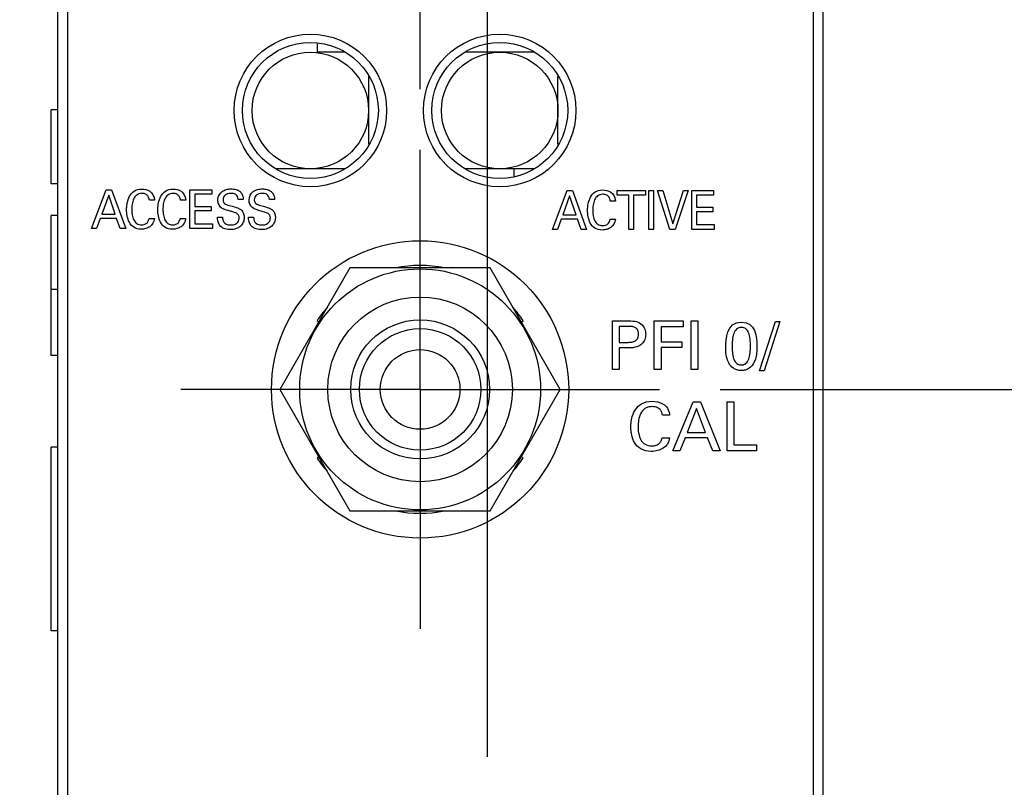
# Model space of a CAD drawing. Header units: inches. Extents: x 0 to 34, y 0 to 22.
# Tile 29 of 52: x 9.6 to 10.6, y 16.1 to 16.9. Entities that reach past the tile are written whole.
import ezdxf

# ---------------------------------------------------------------- set-up
doc = ezdxf.new("R2010")
doc.units = ezdxf.units.IN
doc.header["$LTSCALE"] = 1.87
doc.header["$MEASUREMENT"] = 0
doc.linetypes.add('CENTER', pattern=[0.6, 0.375, -0.075, 0.075, -0.075])
doc.layers.get('0').update_dxf_attribs({"linetype": 'CONTINUOUS'})
for name, color, linetype in [('DATUMCURVES', 7, 'CONTINUOUS'), ('DEFAULT_1', 7, 'CENTER'), ('DIMENSIONS', 7, 'CONTINUOUS')]:
    doc.layers.add(name, color=color, linetype=linetype)
doc.styles.get("Standard").update_dxf_attribs({"font": 'txt', "width": 0.8})
doc.dimstyles.new('DIMSTYLE_1', dxfattribs={"dimtxt": 0.125, "dimasz": 0.18, "dimexe": 0.18, "dimexo": 0.0625, "dimgap": 0.09, "dimtad": 0, "dimtih": 1, "dimtoh": 1, "dimdec": 3, "dimzin": 4, "dimdsep": 46, "dimtxsty": 'STANDARD', "dimblk": '_FILLED', "dimblk1": '_FILLED', "dimblk2": '_FILLED', "dimcen": 0.09, "dimadec": 0, "dimazin": 0, "dimtp": 0.001, "dimtm": 0.001, "dimtfac": 1, "dimtdec": 3, "dimtofl": 0, "dimtmove": 0, "dimatfit": 3, "dimldrblk": '_FILLED', "dimfxl": 1, "dimtolj": 1, "dimtzin": 4, "dimarcsym": 0})

# ---------------------------------------------------------------- blocks, each defined once
blk = doc.blocks.new('_FILLED')
at = {"color": 0, "linetype": 'BYBLOCK'}
blk.add_solid([(0, 0), (-1, 0.1736), (-1, -0.1736)], dxfattribs=at)
blk = doc.blocks.new('*D2')
at = {"layer": 'DIMENSIONS', "color": 2, "linetype": 'CONTINUOUS'}
for p, q in [((9.6023, 17.6042), (9.6023, 18.3417)), ((9.9753, 16.7992), (9.9753, 18.3417)), ((9.6023, 18.2167), (9.4575, 18.2167)), ((9.9753, 18.2167), (10.3353, 18.2167))]:
    blk.add_line(p, q, dxfattribs=at)
at = {"layer": 'DIMENSIONS', "color": 2, "linetype": 'CONTINUOUS', "xscale": 0.18, "yscale": 0.18, "zscale": 0.18}
blk.add_blockref('_FILLED', (9.6023, 18.2167), dxfattribs=at)
at = {"layer": 'DIMENSIONS', "color": 2, "linetype": 'CONTINUOUS', "xscale": 0.18, "yscale": 0.18, "zscale": 0.18, "rotation": 180}
blk.add_blockref('_FILLED', (9.9753, 18.2167), dxfattribs=at)
at = {"layer": 'DIMENSIONS', "color": 2, "linetype": 'CONTINUOUS', "width": 0.8}
for s, p in [('[', (8.795, 18.1542)), (']', (9.295, 18.1542)), ('.373', (8.27, 18.1542)), ('9.47', (8.895, 18.1542))]:
    blk.add_text(s, height=0.125, dxfattribs=at).set_placement(p)
blk = doc.blocks.new('*D3')
at = {"layer": 'DIMENSIONS', "color": 2, "linetype": 'CONTINUOUS'}
for p, q in [((10.0447, 16.112), (10.0447, 18.6092)), ((10.3903, 17.6042), (10.3903, 18.6092)), ((10.0447, 18.4842), (9.6847, 18.4842)), ((10.3903, 18.4842), (10.6937, 18.4842))]:
    blk.add_line(p, q, dxfattribs=at)
at = {"layer": 'DIMENSIONS', "color": 2, "linetype": 'CONTINUOUS', "xscale": 0.18, "yscale": 0.18, "zscale": 0.18}
blk.add_blockref('_FILLED', (10.0447, 18.4842), dxfattribs=at)
at = {"layer": 'DIMENSIONS', "color": 2, "linetype": 'CONTINUOUS', "xscale": 0.18, "yscale": 0.18, "zscale": 0.18, "rotation": 180}
blk.add_blockref('_FILLED', (10.3903, 18.4842), dxfattribs=at)
at = {"layer": 'DIMENSIONS', "color": 2, "linetype": 'CONTINUOUS', "width": 0.8}
for s, p in [('[', (11.2812, 18.4217)), (']', (11.7812, 18.4217)), ('.346', (10.7562, 18.4217)), ('8.78', (11.3812, 18.4217))]:
    blk.add_text(s, height=0.125, dxfattribs=at).set_placement(p)
blk = doc.blocks.new('*D4')
at = {"layer": 'DIMENSIONS', "color": 2, "linetype": 'CONTINUOUS'}
for p, q in [((10.4528, 17.5417), (11.4027, 17.5417)), ((11.2777, 17.5417), (11.2777, 17.17)), ((11.2777, 16.4902), (11.2777, 16.92)), ((10.2843, 16.4902), (11.4027, 16.4902))]:
    blk.add_line(p, q, dxfattribs=at)
at = {"layer": 'DIMENSIONS', "color": 2, "linetype": 'CONTINUOUS', "xscale": 0.18, "yscale": 0.18, "zscale": 0.18}
for p, rotation in [((11.2777, 17.5417), 90), ((11.2777, 16.4902), 270)]:
    blk.add_blockref('_FILLED', p, dxfattribs=dict(at, rotation=rotation))
at = {"layer": 'DIMENSIONS', "color": 2, "linetype": 'CONTINUOUS', "width": 0.8}
for s, p in [('[', (11.2402, 16.9825)), (']', (11.8402, 16.9825)), ('1.052', (10.6152, 16.9825)), ('26.71', (11.3402, 16.9825))]:
    blk.add_text(s, height=0.125, dxfattribs=at).set_placement(p)
blk = doc.blocks.new('*D5')
at = {"layer": 'DIMENSIONS', "color": 2, "linetype": 'CONTINUOUS'}
for p, q in [((11.5427, 16.4902), (11.5427, 16.8502)), ((10.2843, 16.4902), (11.6677, 16.4902)), ((10.2323, 15.9244), (11.6677, 15.9244)), ((11.5427, 15.9244), (11.5427, 15.5847)), ((11.5427, 15.5847), (11.6602, 15.5847))]:
    blk.add_line(p, q, dxfattribs=at)
at = {"layer": 'DIMENSIONS', "color": 2, "linetype": 'CONTINUOUS', "xscale": 0.18, "yscale": 0.18, "zscale": 0.18}
for p, rotation in [((11.5427, 16.4902), 270), ((11.5427, 15.9244), 90)]:
    blk.add_blockref('_FILLED', p, dxfattribs=dict(at, rotation=rotation))
at = {"layer": 'DIMENSIONS', "color": 2, "linetype": 'CONTINUOUS', "width": 0.8}
for s, p in [('[', (12.2477, 15.5222)), (']', (12.8477, 15.5222)), ('.566', (11.7227, 15.5222)), ('14.37', (12.3477, 15.5222))]:
    blk.add_text(s, height=0.125, dxfattribs=at).set_placement(p)

msp = doc.modelspace()

# ---------------------------------------------------------------- linework, layer by layer
at = {"color": 7, "linetype": 'CONTINUOUS'}
for p, q in [((9.6023, 12.4038), (9.6023, 17.5417)), ((10.3903, 12.4038), (10.3903, 17.5417)), ((9.6123, 17.5117), (9.6123, 13.4417)), ((10.3803, 13.4417), (10.3803, 17.5117)), ((9.8693, 16.8462), (9.8693, 16.8372)), ((9.8977, 16.8372), (9.8693, 16.8372)), ((10.0927, 16.8372), (10.0219, 16.8372)), ((9.9223, 16.812), (9.9223, 16.7424)), ((10.1173, 16.7424), (10.1173, 16.812)), ((9.5953, 16.7018), (9.5953, 16.7778)), ((9.6023, 16.7778), (9.5953, 16.7778)), ((9.8977, 16.7172), (9.8269, 16.7172)), ((10.0927, 16.7172), (10.0219, 16.7172)), ((10.0723, 16.7094), (10.0723, 16.7172)), ((9.6023, 16.7018), (9.5953, 16.7018)), ((9.5953, 16.5252), (9.5953, 16.669)), ((9.6023, 16.669), (9.5953, 16.669)), ((9.9031, 16.6152), (9.831, 16.4902)), ((10.0475, 16.6152), (9.9031, 16.6152)), ((10.1196, 16.4902), (10.0475, 16.6152)), ((9.6023, 16.593), (9.5953, 16.593)), ((9.8692, 16.5609), (9.8708, 16.5592)), ((10.0798, 16.5592), (10.0814, 16.5609)), ((9.6023, 16.5252), (9.5953, 16.5252)), ((9.831, 16.4902), (9.9031, 16.3652)), ((10.0475, 16.3652), (10.1196, 16.4902)), ((9.5953, 16.2419), (9.5953, 16.4309)), ((9.6023, 16.4309), (9.5953, 16.4309)), ((9.8708, 16.4211), (9.8692, 16.4195)), ((10.0814, 16.4195), (10.0798, 16.4211)), ((9.9031, 16.3652), (10.0475, 16.3652)), ((9.6023, 16.2419), (9.5953, 16.2419))]:
    msp.add_line(p, q, dxfattribs=at)
for centre, radius in [((9.8623, 16.7772), 0.0785), ((10.0573, 16.7772), 0.0785), ((9.8623, 16.7772), 0.07), ((10.0573, 16.7772), 0.07), ((9.8623, 16.7772), 0.06), ((10.0573, 16.7772), 0.06), ((9.9753, 16.4902), 0.153), ((9.9753, 16.4902), 0.124), ((9.9753, 16.4902), 0.095), ((9.9753, 16.4902), 0.0715), ((9.9753, 16.4902), 0.0625), ((9.9753, 16.4902), 0.041)]:
    msp.add_circle(centre, radius, dxfattribs=at)
for start, end in [(78.6764, 101.3236), (138.6692, 146.3236), (33.6764, 41.3308), (213.6764, 221.3308), (318.6692, 326.3236), (258.6764, 281.3236)]:
    msp.add_arc((9.9753, 16.4902), 0.1275, start, end, dxfattribs=at)
at = {"layer": 'DATUMCURVES', "color": 40, "linetype": 'CONTINUOUS'}
for points in [[(9.6369, 16.6556, 2.7536), (9.6369, 16.6556, 2.7536), (9.6521, 16.6957, 2.7536), (9.6521, 16.6957, 2.7536)], [(9.6546, 16.6902, 2.7536), (9.6546, 16.6902, 2.7536), (9.6476, 16.6706, 2.7536), (9.6476, 16.6706, 2.7536)], [(9.6521, 16.6957, 2.7536), (9.6521, 16.6957, 2.7536), (9.6575, 16.6957, 2.7536), (9.6575, 16.6957, 2.7536)], [(9.6612, 16.6706, 2.7536), (9.6612, 16.6706, 2.7536), (9.6546, 16.6902, 2.7536), (9.6546, 16.6902, 2.7536)], [(9.6575, 16.6957, 2.7536), (9.6575, 16.6957, 2.7536), (9.6721, 16.6556, 2.7536), (9.6721, 16.6556, 2.7536)], [(9.7383, 16.6957, 2.7536), (9.7383, 16.6957, 2.7536), (9.761, 16.6957, 2.7536), (9.761, 16.6957, 2.7536)], [(9.7383, 16.6556, 2.7536), (9.7383, 16.6556, 2.7536), (9.7383, 16.6957, 2.7536), (9.7383, 16.6957, 2.7536)], [(9.761, 16.691, 2.7536), (9.761, 16.691, 2.7536), (9.7433, 16.691, 2.7536), (9.7433, 16.691, 2.7536)], [(9.7433, 16.691, 2.7536), (9.7433, 16.691, 2.7536), (9.7433, 16.6785, 2.7536), (9.7433, 16.6785, 2.7536)], [(9.761, 16.6957, 2.7536), (9.761, 16.6957, 2.7536), (9.761, 16.691, 2.7536), (9.761, 16.691, 2.7536)], [(10.1116, 16.6548, 2.7536), (10.1116, 16.6548, 2.7536), (10.1268, 16.6949, 2.7536), (10.1268, 16.6949, 2.7536)], [(10.1268, 16.6949, 2.7536), (10.1268, 16.6949, 2.7536), (10.1322, 16.6949, 2.7536), (10.1322, 16.6949, 2.7536)], [(10.1322, 16.6949, 2.7536), (10.1322, 16.6949, 2.7536), (10.1468, 16.6548, 2.7536), (10.1468, 16.6548, 2.7536)], [(10.1782, 16.6902, 2.7536), (10.1782, 16.6902, 2.7536), (10.1782, 16.6949, 2.7536), (10.1782, 16.6949, 2.7536)], [(10.1782, 16.6949, 2.7536), (10.1782, 16.6949, 2.7536), (10.2073, 16.6949, 2.7536), (10.2073, 16.6949, 2.7536)], [(10.1903, 16.6902, 2.7536), (10.1903, 16.6902, 2.7536), (10.1782, 16.6902, 2.7536), (10.1782, 16.6902, 2.7536)], [(10.1903, 16.6548, 2.7536), (10.1903, 16.6548, 2.7536), (10.1903, 16.6902, 2.7536), (10.1903, 16.6902, 2.7536)], [(10.2073, 16.6902, 2.7536), (10.2073, 16.6902, 2.7536), (10.1952, 16.6902, 2.7536), (10.1952, 16.6902, 2.7536)], [(10.1952, 16.6902, 2.7536), (10.1952, 16.6902, 2.7536), (10.1952, 16.6548, 2.7536), (10.1952, 16.6548, 2.7536)], [(10.2073, 16.6949, 2.7536), (10.2073, 16.6949, 2.7536), (10.2073, 16.6902, 2.7536), (10.2073, 16.6902, 2.7536)], [(10.2108, 16.6949, 2.7536), (10.2108, 16.6949, 2.7536), (10.2158, 16.6949, 2.7536), (10.2158, 16.6949, 2.7536)], [(10.2108, 16.6548, 2.7536), (10.2108, 16.6548, 2.7536), (10.2108, 16.6949, 2.7536), (10.2108, 16.6949, 2.7536)], [(10.2158, 16.6949, 2.7536), (10.2158, 16.6949, 2.7536), (10.2158, 16.6548, 2.7536), (10.2158, 16.6548, 2.7536)], [(10.2326, 16.6548, 2.7536), (10.2326, 16.6548, 2.7536), (10.2198, 16.6949, 2.7536), (10.2198, 16.6949, 2.7536)], [(10.2198, 16.6949, 2.7536), (10.2198, 16.6949, 2.7536), (10.2253, 16.6949, 2.7536), (10.2253, 16.6949, 2.7536)], [(10.2253, 16.6949, 2.7536), (10.2253, 16.6949, 2.7536), (10.2356, 16.6606, 2.7536), (10.2356, 16.6606, 2.7536)], [(10.2356, 16.6606, 2.7536), (10.2356, 16.6606, 2.7536), (10.2464, 16.6949, 2.7536), (10.2464, 16.6949, 2.7536)], [(10.2514, 16.6949, 2.7536), (10.2514, 16.6949, 2.7536), (10.2381, 16.6548, 2.7536), (10.2381, 16.6548, 2.7536)], [(10.2464, 16.6949, 2.7536), (10.2464, 16.6949, 2.7536), (10.2514, 16.6949, 2.7536), (10.2514, 16.6949, 2.7536)], [(10.255, 16.6949, 2.7536), (10.255, 16.6949, 2.7536), (10.2776, 16.6949, 2.7536), (10.2776, 16.6949, 2.7536)], [(10.255, 16.6548, 2.7536), (10.255, 16.6548, 2.7536), (10.255, 16.6949, 2.7536), (10.255, 16.6949, 2.7536)], [(10.2776, 16.6902, 2.7536), (10.2776, 16.6902, 2.7536), (10.26, 16.6902, 2.7536), (10.26, 16.6902, 2.7536)], [(10.26, 16.6902, 2.7536), (10.26, 16.6902, 2.7536), (10.26, 16.6777, 2.7536), (10.26, 16.6777, 2.7536)], [(10.2776, 16.6949, 2.7536), (10.2776, 16.6949, 2.7536), (10.2776, 16.6902, 2.7536), (10.2776, 16.6902, 2.7536)], [(9.7018, 16.6849, 2.7536), (9.7018, 16.6849, 2.7536), (9.6965, 16.6849, 2.7536), (9.6965, 16.6849, 2.7536)], [(9.7339, 16.6849, 2.7536), (9.7339, 16.6849, 2.7536), (9.7286, 16.6849, 2.7536), (9.7286, 16.6849, 2.7536)], [(9.7932, 16.6857, 2.7536), (9.7932, 16.6857, 2.7536), (9.788, 16.6857, 2.7536), (9.788, 16.6857, 2.7536)], [(9.8253, 16.6857, 2.7536), (9.8253, 16.6857, 2.7536), (9.8201, 16.6857, 2.7536), (9.8201, 16.6857, 2.7536)], [(10.1293, 16.6894, 2.7536), (10.1293, 16.6894, 2.7536), (10.1223, 16.6697, 2.7536), (10.1223, 16.6697, 2.7536)], [(10.1359, 16.6697, 2.7536), (10.1359, 16.6697, 2.7536), (10.1293, 16.6894, 2.7536), (10.1293, 16.6894, 2.7536)], [(10.1765, 16.684, 2.7536), (10.1765, 16.684, 2.7536), (10.1712, 16.684, 2.7536), (10.1712, 16.684, 2.7536)], [(9.6476, 16.6706, 2.7536), (9.6476, 16.6706, 2.7536), (9.6612, 16.6706, 2.7536), (9.6612, 16.6706, 2.7536)], [(9.7433, 16.6785, 2.7536), (9.7433, 16.6785, 2.7536), (9.7601, 16.6785, 2.7536), (9.7601, 16.6785, 2.7536)], [(9.7601, 16.6738, 2.7536), (9.7601, 16.6738, 2.7536), (9.7433, 16.6738, 2.7536), (9.7433, 16.6738, 2.7536)], [(9.7433, 16.6738, 2.7536), (9.7433, 16.6738, 2.7536), (9.7433, 16.6605, 2.7536), (9.7433, 16.6605, 2.7536)], [(9.7601, 16.6785, 2.7536), (9.7601, 16.6785, 2.7536), (9.7601, 16.6738, 2.7536), (9.7601, 16.6738, 2.7536)], [(9.7789, 16.6794, 2.7536), (9.7875, 16.6769, 2.7536), (9.7885, 16.6767, 2.7536), (9.7906, 16.6752, 2.7536)], [(9.811, 16.6794, 2.7536), (9.8196, 16.6769, 2.7536), (9.8206, 16.6767, 2.7536), (9.8227, 16.6752, 2.7536)], [(9.8211, 16.6666, 2.7536), (9.8211, 16.6711, 2.7536), (9.8178, 16.6719, 2.7536), (9.8128, 16.6733, 2.7536)], [(10.1223, 16.6697, 2.7536), (10.1223, 16.6697, 2.7536), (10.1359, 16.6697, 2.7536), (10.1359, 16.6697, 2.7536)], [(10.26, 16.6777, 2.7536), (10.26, 16.6777, 2.7536), (10.2768, 16.6777, 2.7536), (10.2768, 16.6777, 2.7536)], [(10.2768, 16.673, 2.7536), (10.2768, 16.673, 2.7536), (10.26, 16.673, 2.7536), (10.26, 16.673, 2.7536)], [(10.26, 16.673, 2.7536), (10.26, 16.673, 2.7536), (10.26, 16.6597, 2.7536), (10.26, 16.6597, 2.7536)], [(10.2768, 16.6777, 2.7536), (10.2768, 16.6777, 2.7536), (10.2768, 16.673, 2.7536), (10.2768, 16.673, 2.7536)], [(9.646, 16.6661, 2.7536), (9.646, 16.6661, 2.7536), (9.6421, 16.6556, 2.7536), (9.6421, 16.6556, 2.7536)], [(9.6627, 16.6661, 2.7536), (9.6627, 16.6661, 2.7536), (9.646, 16.6661, 2.7536), (9.646, 16.6661, 2.7536)], [(9.6666, 16.6556, 2.7536), (9.6666, 16.6556, 2.7536), (9.6627, 16.6661, 2.7536), (9.6627, 16.6661, 2.7536)], [(9.6962, 16.6662, 2.7536), (9.6962, 16.6662, 2.7536), (9.7017, 16.6662, 2.7536), (9.7017, 16.6662, 2.7536)], [(9.7283, 16.6662, 2.7536), (9.7283, 16.6662, 2.7536), (9.7338, 16.6662, 2.7536), (9.7338, 16.6662, 2.7536)], [(9.7433, 16.6605, 2.7536), (9.7433, 16.6605, 2.7536), (9.7614, 16.6605, 2.7536), (9.7614, 16.6605, 2.7536)], [(9.7614, 16.6605, 2.7536), (9.7614, 16.6605, 2.7536), (9.7614, 16.6556, 2.7536), (9.7614, 16.6556, 2.7536)], [(9.7687, 16.6592, 2.7536), (9.7667, 16.6622, 2.7536), (9.7666, 16.6654, 2.7536), (9.7666, 16.6673, 2.7536)], [(9.7666, 16.6673, 2.7536), (9.7666, 16.6673, 2.7536), (9.7718, 16.6673, 2.7536), (9.7718, 16.6673, 2.7536)], [(9.7704, 16.6574, 2.7536), (9.7698, 16.6579, 2.7536), (9.7692, 16.6585, 2.7536), (9.7687, 16.6592, 2.7536)], [(9.7718, 16.6673, 2.7536), (9.7719, 16.6646, 2.7536), (9.7722, 16.6594, 2.7536), (9.7805, 16.6594, 2.7536)], [(9.7805, 16.6594, 2.7536), (9.788, 16.6594, 2.7536), (9.789, 16.6646, 2.7536), (9.789, 16.6666, 2.7536)], [(9.8008, 16.6592, 2.7536), (9.7988, 16.6622, 2.7536), (9.7987, 16.6654, 2.7536), (9.7987, 16.6673, 2.7536)], [(9.7987, 16.6673, 2.7536), (9.7987, 16.6673, 2.7536), (9.8039, 16.6673, 2.7536), (9.8039, 16.6673, 2.7536)], [(9.8025, 16.6574, 2.7536), (9.8019, 16.6579, 2.7536), (9.8013, 16.6585, 2.7536), (9.8008, 16.6592, 2.7536)], [(9.8039, 16.6673, 2.7536), (9.804, 16.6646, 2.7536), (9.8043, 16.6594, 2.7536), (9.8126, 16.6594, 2.7536)], [(9.8126, 16.6594, 2.7536), (9.8201, 16.6594, 2.7536), (9.8211, 16.6646, 2.7536), (9.8211, 16.6666, 2.7536)], [(10.1207, 16.6652, 2.7536), (10.1207, 16.6652, 2.7536), (10.1168, 16.6548, 2.7536), (10.1168, 16.6548, 2.7536)], [(10.1374, 16.6652, 2.7536), (10.1374, 16.6652, 2.7536), (10.1207, 16.6652, 2.7536), (10.1207, 16.6652, 2.7536)], [(10.1413, 16.6548, 2.7536), (10.1413, 16.6548, 2.7536), (10.1374, 16.6652, 2.7536), (10.1374, 16.6652, 2.7536)], [(10.1709, 16.6653, 2.7536), (10.1709, 16.6653, 2.7536), (10.1764, 16.6653, 2.7536), (10.1764, 16.6653, 2.7536)], [(10.26, 16.6597, 2.7536), (10.26, 16.6597, 2.7536), (10.278, 16.6597, 2.7536), (10.278, 16.6597, 2.7536)], [(10.278, 16.6597, 2.7536), (10.278, 16.6597, 2.7536), (10.278, 16.6548, 2.7536), (10.278, 16.6548, 2.7536)], [(9.6421, 16.6556, 2.7536), (9.6421, 16.6556, 2.7536), (9.6369, 16.6556, 2.7536), (9.6369, 16.6556, 2.7536)], [(9.6721, 16.6556, 2.7536), (9.6721, 16.6556, 2.7536), (9.6666, 16.6556, 2.7536), (9.6666, 16.6556, 2.7536)], [(9.7614, 16.6556, 2.7536), (9.7614, 16.6556, 2.7536), (9.7383, 16.6556, 2.7536), (9.7383, 16.6556, 2.7536)], [(10.1168, 16.6548, 2.7536), (10.1168, 16.6548, 2.7536), (10.1116, 16.6548, 2.7536), (10.1116, 16.6548, 2.7536)], [(10.1468, 16.6548, 2.7536), (10.1468, 16.6548, 2.7536), (10.1413, 16.6548, 2.7536), (10.1413, 16.6548, 2.7536)], [(10.1952, 16.6548, 2.7536), (10.1952, 16.6548, 2.7536), (10.1903, 16.6548, 2.7536), (10.1903, 16.6548, 2.7536)], [(10.2158, 16.6548, 2.7536), (10.2158, 16.6548, 2.7536), (10.2108, 16.6548, 2.7536), (10.2108, 16.6548, 2.7536)], [(10.2381, 16.6548, 2.7536), (10.2381, 16.6548, 2.7536), (10.2326, 16.6548, 2.7536), (10.2326, 16.6548, 2.7536)], [(10.278, 16.6548, 2.7536), (10.278, 16.6548, 2.7536), (10.255, 16.6548, 2.7536), (10.255, 16.6548, 2.7536)], [(10.1734, 16.5606, 2.7536), (10.1734, 16.5606, 2.7536), (10.1902, 16.5606, 2.7536), (10.1902, 16.5606, 2.7536)], [(10.1734, 16.5105, 2.7536), (10.1734, 16.5105, 2.7536), (10.1734, 16.5606, 2.7536), (10.1734, 16.5606, 2.7536)], [(10.2163, 16.5606, 2.7536), (10.2163, 16.5606, 2.7536), (10.2462, 16.5606, 2.7536), (10.2462, 16.5606, 2.7536)], [(10.2163, 16.5105, 2.7536), (10.2163, 16.5105, 2.7536), (10.2163, 16.5606, 2.7536), (10.2163, 16.5606, 2.7536)], [(10.2462, 16.5606, 2.7536), (10.2462, 16.5606, 2.7536), (10.2462, 16.5547, 2.7536), (10.2462, 16.5547, 2.7536)], [(10.2545, 16.5606, 2.7536), (10.2545, 16.5606, 2.7536), (10.2614, 16.5606, 2.7536), (10.2614, 16.5606, 2.7536)], [(10.2545, 16.5105, 2.7536), (10.2545, 16.5105, 2.7536), (10.2545, 16.5606, 2.7536), (10.2545, 16.5606, 2.7536)], [(10.2614, 16.5606, 2.7536), (10.2614, 16.5606, 2.7536), (10.2614, 16.5105, 2.7536), (10.2614, 16.5105, 2.7536)], [(10.29, 16.5339, 2.7536), (10.29, 16.5411, 2.7536), (10.2908, 16.5595, 2.7536), (10.3061, 16.5595, 2.7536)], [(10.3061, 16.5595, 2.7536), (10.3205, 16.5595, 2.7536), (10.3222, 16.5441, 2.7536), (10.3222, 16.535, 2.7536)], [(10.3249, 16.5094, 2.7536), (10.3249, 16.5094, 2.7536), (10.3412, 16.56, 2.7536), (10.3412, 16.56, 2.7536)], [(10.3457, 16.56, 2.7536), (10.3457, 16.56, 2.7536), (10.3295, 16.5094, 2.7536), (10.3295, 16.5094, 2.7536)], [(10.3412, 16.56, 2.7536), (10.3412, 16.56, 2.7536), (10.3457, 16.56, 2.7536), (10.3457, 16.56, 2.7536)], [(10.1901, 16.555, 2.7536), (10.1901, 16.555, 2.7536), (10.1804, 16.555, 2.7536), (10.1804, 16.555, 2.7536)], [(10.1804, 16.555, 2.7536), (10.1804, 16.555, 2.7536), (10.1804, 16.5386, 2.7536), (10.1804, 16.5386, 2.7536)], [(10.2462, 16.5547, 2.7536), (10.2462, 16.5547, 2.7536), (10.2234, 16.5547, 2.7536), (10.2234, 16.5547, 2.7536)], [(10.2234, 16.5547, 2.7536), (10.2234, 16.5547, 2.7536), (10.2234, 16.5391, 2.7536), (10.2234, 16.5391, 2.7536)], [(10.1804, 16.5386, 2.7536), (10.1804, 16.5386, 2.7536), (10.1886, 16.5386, 2.7536), (10.1886, 16.5386, 2.7536)], [(10.2234, 16.5391, 2.7536), (10.2234, 16.5391, 2.7536), (10.2449, 16.5391, 2.7536), (10.2449, 16.5391, 2.7536)], [(10.2449, 16.5391, 2.7536), (10.2449, 16.5391, 2.7536), (10.2449, 16.5332, 2.7536), (10.2449, 16.5332, 2.7536)], [(10.1885, 16.5328, 2.7536), (10.1885, 16.5328, 2.7536), (10.1804, 16.5328, 2.7536), (10.1804, 16.5328, 2.7536)], [(10.1804, 16.5328, 2.7536), (10.1804, 16.5328, 2.7536), (10.1804, 16.5105, 2.7536), (10.1804, 16.5105, 2.7536)], [(10.2449, 16.5332, 2.7536), (10.2449, 16.5332, 2.7536), (10.2234, 16.5332, 2.7536), (10.2234, 16.5332, 2.7536)], [(10.2234, 16.5332, 2.7536), (10.2234, 16.5332, 2.7536), (10.2234, 16.5105, 2.7536), (10.2234, 16.5105, 2.7536)], [(10.2931, 16.5175, 2.7536), (10.2915, 16.5207, 2.7536), (10.29, 16.5253, 2.7536), (10.29, 16.5339, 2.7536)], [(10.1804, 16.5105, 2.7536), (10.1804, 16.5105, 2.7536), (10.1734, 16.5105, 2.7536), (10.1734, 16.5105, 2.7536)], [(10.2234, 16.5105, 2.7536), (10.2234, 16.5105, 2.7536), (10.2163, 16.5105, 2.7536), (10.2163, 16.5105, 2.7536)], [(10.2614, 16.5105, 2.7536), (10.2614, 16.5105, 2.7536), (10.2545, 16.5105, 2.7536), (10.2545, 16.5105, 2.7536)], [(10.3295, 16.5094, 2.7536), (10.3295, 16.5094, 2.7536), (10.3249, 16.5094, 2.7536), (10.3249, 16.5094, 2.7536)], [(10.2355, 16.4271, 2.7536), (10.2355, 16.4271, 2.7536), (10.2566, 16.4773, 2.7536), (10.2566, 16.4773, 2.7536)], [(10.2566, 16.4773, 2.7536), (10.2566, 16.4773, 2.7536), (10.264, 16.4773, 2.7536), (10.264, 16.4773, 2.7536)], [(10.264, 16.4773, 2.7536), (10.264, 16.4773, 2.7536), (10.2843, 16.4271, 2.7536), (10.2843, 16.4271, 2.7536)], [(10.2915, 16.4773, 2.7536), (10.2915, 16.4773, 2.7536), (10.2983, 16.4773, 2.7536), (10.2983, 16.4773, 2.7536)], [(10.2915, 16.4271, 2.7536), (10.2915, 16.4271, 2.7536), (10.2915, 16.4773, 2.7536), (10.2915, 16.4773, 2.7536)], [(10.2983, 16.4773, 2.7536), (10.2983, 16.4773, 2.7536), (10.2983, 16.4333, 2.7536), (10.2983, 16.4333, 2.7536)], [(10.26, 16.4704, 2.7536), (10.26, 16.4704, 2.7536), (10.2503, 16.4458, 2.7536), (10.2503, 16.4458, 2.7536)], [(10.2692, 16.4458, 2.7536), (10.2692, 16.4458, 2.7536), (10.26, 16.4704, 2.7536), (10.26, 16.4704, 2.7536)], [(10.2323, 16.4637, 2.7536), (10.2323, 16.4637, 2.7536), (10.2249, 16.4637, 2.7536), (10.2249, 16.4637, 2.7536)], [(10.2245, 16.4403, 2.7536), (10.2245, 16.4403, 2.7536), (10.2322, 16.4403, 2.7536), (10.2322, 16.4403, 2.7536)], [(10.2481, 16.4402, 2.7536), (10.2481, 16.4402, 2.7536), (10.2426, 16.4271, 2.7536), (10.2426, 16.4271, 2.7536)], [(10.2713, 16.4402, 2.7536), (10.2713, 16.4402, 2.7536), (10.2481, 16.4402, 2.7536), (10.2481, 16.4402, 2.7536)], [(10.2503, 16.4458, 2.7536), (10.2503, 16.4458, 2.7536), (10.2692, 16.4458, 2.7536), (10.2692, 16.4458, 2.7536)], [(10.2767, 16.4271, 2.7536), (10.2767, 16.4271, 2.7536), (10.2713, 16.4402, 2.7536), (10.2713, 16.4402, 2.7536)], [(10.2426, 16.4271, 2.7536), (10.2426, 16.4271, 2.7536), (10.2355, 16.4271, 2.7536), (10.2355, 16.4271, 2.7536)], [(10.2843, 16.4271, 2.7536), (10.2843, 16.4271, 2.7536), (10.2767, 16.4271, 2.7536), (10.2767, 16.4271, 2.7536)], [(10.3217, 16.4271, 2.7536), (10.3217, 16.4271, 2.7536), (10.2915, 16.4271, 2.7536), (10.2915, 16.4271, 2.7536)], [(10.2983, 16.4333, 2.7536), (10.2983, 16.4333, 2.7536), (10.3217, 16.4333, 2.7536), (10.3217, 16.4333, 2.7536)], [(10.3217, 16.4333, 2.7536), (10.3217, 16.4333, 2.7536), (10.3217, 16.4271, 2.7536), (10.3217, 16.4271, 2.7536)]]:
    msp.add_open_spline(points, degree=3, dxfattribs=at)
for points, knots in [([(9.6733, 16.6791, 2.7536), (9.6734, 16.6801, 2.7536), (9.6739, 16.6834, 2.7536), (9.6765, 16.6916, 2.7536), (9.6838, 16.6976, 2.7536), (9.6975, 16.6952, 2.7536), (9.7015, 16.6894, 2.7536), (9.7018, 16.6849, 2.7536)], [0, 0, 0, 0, 0.085442, 0.284806, 0.683534, 0.841767, 1, 1, 1, 1]), ([(9.6965, 16.6849, 2.7536), (9.6964, 16.6856, 2.7536), (9.6961, 16.6882, 2.7536), (9.6934, 16.6908, 2.7536), (9.6911, 16.6917, 2.7536), (9.6885, 16.692, 2.7536), (9.6856, 16.6915, 2.7536), (9.6826, 16.6899, 2.7536), (9.68, 16.6863, 2.7536), (9.6786, 16.6807, 2.7536), (9.6783, 16.6753, 2.7536), (9.6785, 16.672, 2.7536), (9.6787, 16.6704, 2.7536)], [0, 0, 0, 0, 0.195523, 0.293284, 0.342165, 0.391046, 0.452294, 0.513541, 0.636036, 0.758531, 0.881027, 1, 1, 1, 1]), ([(9.7054, 16.6791, 2.7536), (9.7055, 16.6801, 2.7536), (9.706, 16.6834, 2.7536), (9.7087, 16.6916, 2.7536), (9.7159, 16.6976, 2.7536), (9.7296, 16.6952, 2.7536), (9.7336, 16.6894, 2.7536), (9.7339, 16.6849, 2.7536)], [0, 0, 0, 0, 0.085427, 0.284757, 0.683417, 0.841709, 1, 1, 1, 1]), ([(9.7286, 16.6849, 2.7536), (9.7285, 16.6856, 2.7536), (9.7282, 16.6882, 2.7536), (9.7255, 16.6908, 2.7536), (9.7232, 16.6917, 2.7536), (9.7206, 16.692, 2.7536), (9.7177, 16.6915, 2.7536), (9.7146, 16.6899, 2.7536), (9.7121, 16.6863, 2.7536), (9.7107, 16.6807, 2.7536), (9.7104, 16.6753, 2.7536), (9.7106, 16.672, 2.7536), (9.7108, 16.6704, 2.7536)], [0, 0, 0, 0, 0.195642, 0.293463, 0.342374, 0.391284, 0.452508, 0.513731, 0.636179, 0.758626, 0.881073, 1, 1, 1, 1]), ([(9.789, 16.6666, 2.7536), (9.789, 16.6688, 2.7536), (9.7877, 16.6708, 2.7536), (9.7843, 16.6723, 2.7536), (9.7805, 16.6734, 2.7536), (9.7769, 16.6744, 2.7536), (9.7734, 16.6754, 2.7536), (9.77, 16.6771, 2.7536), (9.7675, 16.6806, 2.7536), (9.7668, 16.6856, 2.7536), (9.768, 16.6903, 2.7536), (9.7712, 16.694, 2.7536), (9.775, 16.6957, 2.7536), (9.7783, 16.6964, 2.7536), (9.7805, 16.6965, 2.7536), (9.7829, 16.6964, 2.7536), (9.7848, 16.6961, 2.7536), (9.7858, 16.6958, 2.7536)], [0, 0, 0, 0, 0.049531, 0.074297, 0.099062, 0.126001, 0.15294, 0.206819, 0.292959, 0.3791, 0.51105, 0.642999, 0.774948, 0.840923, 0.906897, 0.953449, 1, 1, 1, 1]), ([(9.788, 16.6857, 2.7536), (9.7879, 16.6882, 2.7536), (9.7859, 16.6913, 2.7536), (9.7795, 16.6923, 2.7536), (9.7749, 16.6909, 2.7536), (9.7728, 16.6882, 2.7536), (9.7724, 16.6861, 2.7536), (9.7724, 16.685, 2.7536), (9.7724, 16.6848, 2.7536)], [0, 0, 0, 0, 0.201979, 0.403957, 0.687943, 0.829936, 0.971929, 1, 1, 1, 1]), ([(9.7858, 16.6958, 2.7536), (9.7867, 16.6956, 2.7536), (9.7886, 16.6948, 2.7536), (9.7916, 16.6924, 2.7536), (9.7931, 16.6887, 2.7536), (9.7932, 16.6866, 2.7536), (9.7932, 16.6857, 2.7536)], [0, 0, 0, 0, 0.208972, 0.417943, 0.708972, 1, 1, 1, 1]), ([(9.8128, 16.6733, 2.7536), (9.8073, 16.6748, 2.7536), (9.8027, 16.6762, 2.7536), (9.7996, 16.6806, 2.7536), (9.7986, 16.6878, 2.7536), (9.8018, 16.6933, 2.7536), (9.8071, 16.6957, 2.7536), (9.8104, 16.6964, 2.7536), (9.8126, 16.6965, 2.7536), (9.815, 16.6964, 2.7536), (9.8169, 16.6961, 2.7536), (9.8179, 16.6958, 2.7536)], [0, 0, 0, 0, 0.119605, 0.215217, 0.31083, 0.603745, 0.750203, 0.823431, 0.89666, 0.94833, 1, 1, 1, 1]), ([(9.8201, 16.6857, 2.7536), (9.82, 16.6882, 2.7536), (9.818, 16.6913, 2.7536), (9.8116, 16.6923, 2.7536), (9.807, 16.6909, 2.7536), (9.8049, 16.6882, 2.7536), (9.8045, 16.6861, 2.7536), (9.8045, 16.685, 2.7536), (9.8045, 16.6848, 2.7536)], [0, 0, 0, 0, 0.201496, 0.402991, 0.687437, 0.82966, 0.971883, 1, 1, 1, 1]), ([(9.8179, 16.6958, 2.7536), (9.8188, 16.6956, 2.7536), (9.8207, 16.6948, 2.7536), (9.8237, 16.6924, 2.7536), (9.8252, 16.6887, 2.7536), (9.8253, 16.6866, 2.7536), (9.8253, 16.6857, 2.7536)], [0, 0, 0, 0, 0.209124, 0.418248, 0.709124, 1, 1, 1, 1]), ([(10.148, 16.6783, 2.7536), (10.1481, 16.6793, 2.7536), (10.1486, 16.6825, 2.7536), (10.1513, 16.6907, 2.7536), (10.1585, 16.6968, 2.7536), (10.1723, 16.6943, 2.7536), (10.1762, 16.6886, 2.7536), (10.1765, 16.684, 2.7536)], [0, 0, 0, 0, 0.085427, 0.284757, 0.683417, 0.841709, 1, 1, 1, 1]), ([(10.1712, 16.684, 2.7536), (10.1711, 16.6847, 2.7536), (10.1708, 16.6873, 2.7536), (10.1682, 16.6899, 2.7536), (10.1658, 16.6908, 2.7536), (10.1632, 16.6911, 2.7536), (10.1603, 16.6907, 2.7536), (10.1573, 16.689, 2.7536), (10.1547, 16.6854, 2.7536), (10.1533, 16.6798, 2.7536), (10.153, 16.6744, 2.7536), (10.1532, 16.6711, 2.7536), (10.1534, 16.6696, 2.7536)], [0, 0, 0, 0, 0.195852, 0.293778, 0.342741, 0.391704, 0.452883, 0.514062, 0.63642, 0.758779, 0.881137, 1, 1, 1, 1]), ([(9.7724, 16.6848, 2.7536), (9.7725, 16.6842, 2.7536), (9.7728, 16.6828, 2.7536), (9.7743, 16.6809, 2.7536), (9.7767, 16.68, 2.7536), (9.7789, 16.6794, 2.7536)], [0, 0, 0, 0, 0.205882, 0.470588, 1, 1, 1, 1]), ([(9.8045, 16.6848, 2.7536), (9.8046, 16.6842, 2.7536), (9.8049, 16.6828, 2.7536), (9.8064, 16.6809, 2.7536), (9.8088, 16.68, 2.7536), (9.811, 16.6794, 2.7536)], [0, 0, 0, 0, 0.205882, 0.470588, 1, 1, 1, 1]), ([(9.7017, 16.6662, 2.7536), (9.7013, 16.6622, 2.7536), (9.6986, 16.658, 2.7536), (9.6929, 16.6554, 2.7536), (9.6864, 16.6546, 2.7536), (9.6799, 16.6566, 2.7536), (9.6755, 16.6619, 2.7536), (9.6734, 16.6689, 2.7536), (9.673, 16.6744, 2.7536), (9.6731, 16.6778, 2.7536), (9.6733, 16.6791, 2.7536)], [0, 0, 0, 0, 0.148475, 0.222713, 0.29695, 0.449119, 0.601288, 0.753457, 0.905626, 1, 1, 1, 1]), ([(9.6787, 16.6704, 2.7536), (9.6788, 16.6702, 2.7536), (9.6791, 16.6681, 2.7536), (9.6802, 16.6643, 2.7536), (9.6832, 16.6606, 2.7536), (9.6876, 16.6593, 2.7536), (9.6919, 16.6598, 2.7536), (9.6946, 16.6617, 2.7536), (9.6959, 16.6644, 2.7536), (9.6961, 16.6657, 2.7536), (9.6962, 16.6662, 2.7536)], [0, 0, 0, 0, 0.027897, 0.223176, 0.418456, 0.613735, 0.717787, 0.82184, 0.91092, 1, 1, 1, 1]), ([(9.7338, 16.6662, 2.7536), (9.7334, 16.6622, 2.7536), (9.7307, 16.658, 2.7536), (9.725, 16.6554, 2.7536), (9.7185, 16.6546, 2.7536), (9.712, 16.6566, 2.7536), (9.7076, 16.6619, 2.7536), (9.7055, 16.6689, 2.7536), (9.7051, 16.6744, 2.7536), (9.7052, 16.6778, 2.7536), (9.7054, 16.6791, 2.7536)], [0, 0, 0, 0, 0.148673, 0.223009, 0.297345, 0.449429, 0.601512, 0.753595, 0.905679, 1, 1, 1, 1]), ([(9.7108, 16.6704, 2.7536), (9.7109, 16.6702, 2.7536), (9.7112, 16.6681, 2.7536), (9.7123, 16.6643, 2.7536), (9.7153, 16.6606, 2.7536), (9.7197, 16.6593, 2.7536), (9.724, 16.6598, 2.7536), (9.7267, 16.6617, 2.7536), (9.728, 16.6644, 2.7536), (9.7282, 16.6657, 2.7536), (9.7283, 16.6662, 2.7536)], [0, 0, 0, 0, 0.027848, 0.222787, 0.417725, 0.612663, 0.71688, 0.821096, 0.910548, 1, 1, 1, 1]), ([(9.7906, 16.6752, 2.7536), (9.7922, 16.6739, 2.7536), (9.7936, 16.6716, 2.7536), (9.7941, 16.6687, 2.7536), (9.7942, 16.6665, 2.7536), (9.794, 16.6646, 2.7536), (9.7931, 16.6614, 2.7536), (9.7908, 16.658, 2.7536), (9.7871, 16.6558, 2.7536), (9.7832, 16.6548, 2.7536), (9.7806, 16.6546, 2.7536), (9.7775, 16.6547, 2.7536), (9.774, 16.6554, 2.7536), (9.7716, 16.6565, 2.7536), (9.7704, 16.6574, 2.7536)], [0, 0, 0, 0, 0.079239, 0.118859, 0.158479, 0.242963, 0.327448, 0.496417, 0.665387, 0.749871, 0.834356, 0.884641, 0.934925, 1, 1, 1, 1]), ([(9.8227, 16.6752, 2.7536), (9.8243, 16.6739, 2.7536), (9.8257, 16.6716, 2.7536), (9.8262, 16.6687, 2.7536), (9.8263, 16.6665, 2.7536), (9.8261, 16.6646, 2.7536), (9.8252, 16.6614, 2.7536), (9.8229, 16.658, 2.7536), (9.8192, 16.6558, 2.7536), (9.8153, 16.6548, 2.7536), (9.8127, 16.6546, 2.7536), (9.8096, 16.6547, 2.7536), (9.8061, 16.6554, 2.7536), (9.8037, 16.6565, 2.7536), (9.8025, 16.6574, 2.7536)], [0, 0, 0, 0, 0.079241, 0.118862, 0.158483, 0.242969, 0.327456, 0.49643, 0.665403, 0.74989, 0.834377, 0.884655, 0.934934, 1, 1, 1, 1]), ([(10.1764, 16.6653, 2.7536), (10.1761, 16.6614, 2.7536), (10.1733, 16.6572, 2.7536), (10.1676, 16.6546, 2.7536), (10.1611, 16.6538, 2.7536), (10.1546, 16.6557, 2.7536), (10.1502, 16.6611, 2.7536), (10.1481, 16.668, 2.7536), (10.1477, 16.6736, 2.7536), (10.1478, 16.677, 2.7536), (10.148, 16.6783, 2.7536)], [0, 0, 0, 0, 0.148532, 0.222798, 0.297065, 0.449209, 0.601353, 0.753497, 0.905641, 1, 1, 1, 1]), ([(10.1534, 16.6696, 2.7536), (10.1535, 16.6693, 2.7536), (10.1538, 16.6672, 2.7536), (10.1549, 16.6635, 2.7536), (10.1579, 16.6597, 2.7536), (10.1623, 16.6584, 2.7536), (10.1666, 16.659, 2.7536), (10.1693, 16.6608, 2.7536), (10.1707, 16.6635, 2.7536), (10.1709, 16.6648, 2.7536), (10.1709, 16.6653, 2.7536)], [0, 0, 0, 0, 0.027874, 0.222994, 0.418114, 0.613233, 0.717201, 0.821168, 0.910584, 1, 1, 1, 1]), ([(10.1902, 16.5606, 2.7536), (10.1933, 16.5606, 2.7536), (10.1984, 16.5605, 2.7536), (10.2037, 16.5575, 2.7536), (10.207, 16.5523, 2.7536), (10.2079, 16.5468, 2.7536), (10.207, 16.5414, 2.7536), (10.2029, 16.5354, 2.7536), (10.1975, 16.5328, 2.7536), (10.1885, 16.5328, 2.7536)], [0, 0, 0, 0, 0.158454, 0.316908, 0.430351, 0.543794, 0.659296, 0.774798, 1, 1, 1, 1]), ([(10.1886, 16.5386, 2.7536), (10.1898, 16.5386, 2.7536), (10.1924, 16.5386, 2.7536), (10.1963, 16.5395, 2.7536), (10.1988, 16.5416, 2.7536), (10.2, 16.5443, 2.7536), (10.2003, 16.5471, 2.7536), (10.2, 16.5499, 2.7536), (10.1989, 16.5524, 2.7536), (10.1966, 16.5543, 2.7536), (10.1931, 16.555, 2.7536), (10.191, 16.555, 2.7536), (10.1901, 16.555, 2.7536)], [0, 0, 0, 0, 0.127737, 0.255475, 0.383212, 0.447081, 0.51095, 0.572081, 0.633212, 0.755475, 0.877737, 1, 1, 1, 1]), ([(10.3057, 16.5539, 2.7536), (10.3049, 16.5539, 2.7536), (10.3031, 16.5535, 2.7536), (10.3004, 16.5517, 2.7536), (10.298, 16.5476, 2.7536), (10.2968, 16.541, 2.7536), (10.2966, 16.5336, 2.7536), (10.2969, 16.5265, 2.7536), (10.2982, 16.5214, 2.7536), (10.2998, 16.5184, 2.7536), (10.3014, 16.5166, 2.7536), (10.3032, 16.5157, 2.7536), (10.3045, 16.5154, 2.7536), (10.3054, 16.5153, 2.7536), (10.3057, 16.5153, 2.7536), (10.306, 16.5153, 2.7536)], [0, 0, 0, 0, 0.046899, 0.103179, 0.215738, 0.328296, 0.440855, 0.580641, 0.720427, 0.790321, 0.860214, 0.930107, 0.965053, 0.982527, 1, 1, 1, 1]), ([(10.306, 16.5153, 2.7536), (10.3064, 16.5153, 2.7536), (10.3076, 16.5153, 2.7536), (10.3092, 16.5158, 2.7536), (10.3117, 16.5174, 2.7536), (10.314, 16.5213, 2.7536), (10.3153, 16.5277, 2.7536), (10.3156, 16.5353, 2.7536), (10.3152, 16.5426, 2.7536), (10.3138, 16.5489, 2.7536), (10.3114, 16.5523, 2.7536), (10.3088, 16.5537, 2.7536), (10.3069, 16.554, 2.7536), (10.3059, 16.5539, 2.7536), (10.3057, 16.5539, 2.7536)], [0, 0, 0, 0, 0.026363, 0.052726, 0.105452, 0.210904, 0.316357, 0.421809, 0.562973, 0.704137, 0.845301, 0.915883, 0.986465, 1, 1, 1, 1]), ([(10.3222, 16.535, 2.7536), (10.3222, 16.5294, 2.7536), (10.3211, 16.5205, 2.7536), (10.3164, 16.513, 2.7536), (10.3101, 16.5097, 2.7536), (10.3061, 16.5094, 2.7536), (10.3037, 16.5096, 2.7536), (10.3008, 16.5103, 2.7536), (10.2966, 16.5124, 2.7536), (10.2942, 16.5154, 2.7536), (10.2931, 16.5175, 2.7536)], [0, 0, 0, 0, 0.122071, 0.244142, 0.33907, 0.433998, 0.504748, 0.575499, 0.716999, 1, 1, 1, 1]), ([(10.1927, 16.4569, 2.7536), (10.1928, 16.458, 2.7536), (10.1935, 16.4621, 2.7536), (10.1961, 16.4691, 2.7536), (10.2027, 16.476, 2.7536), (10.2126, 16.4788, 2.7536), (10.2264, 16.4766, 2.7536), (10.2318, 16.4694, 2.7536), (10.2323, 16.4637, 2.7536)], [0, 0, 0, 0, 0.075518, 0.276899, 0.478279, 0.67966, 0.83983, 1, 1, 1, 1]), ([(10.2249, 16.4637, 2.7536), (10.2248, 16.4642, 2.7536), (10.2246, 16.4657, 2.7536), (10.2233, 16.4688, 2.7536), (10.2207, 16.4711, 2.7536), (10.2174, 16.4722, 2.7536), (10.2138, 16.4726, 2.7536), (10.2098, 16.472, 2.7536), (10.2055, 16.47, 2.7536), (10.202, 16.4655, 2.7536), (10.2001, 16.4584, 2.7536), (10.1997, 16.4517, 2.7536), (10.1999, 16.4476, 2.7536), (10.2002, 16.4456, 2.7536)], [0, 0, 0, 0, 0.097844, 0.195688, 0.293532, 0.342454, 0.391376, 0.452589, 0.513801, 0.636226, 0.758651, 0.881075, 1, 1, 1, 1]), ([(10.2322, 16.4403, 2.7536), (10.2316, 16.4354, 2.7536), (10.2278, 16.4302, 2.7536), (10.22, 16.4269, 2.7536), (10.2109, 16.4259, 2.7536), (10.2019, 16.4283, 2.7536), (10.1957, 16.4351, 2.7536), (10.1933, 16.4422, 2.7536), (10.1925, 16.4478, 2.7536), (10.1923, 16.4518, 2.7536), (10.1924, 16.4547, 2.7536), (10.1927, 16.4565, 2.7536), (10.1927, 16.4569, 2.7536)], [0, 0, 0, 0, 0.147219, 0.220829, 0.294438, 0.445254, 0.59607, 0.746886, 0.822294, 0.897702, 0.97954, 1, 1, 1, 1]), ([(10.2002, 16.4456, 2.7536), (10.2003, 16.4453, 2.7536), (10.2007, 16.4427, 2.7536), (10.2022, 16.438, 2.7536), (10.2064, 16.4333, 2.7536), (10.2125, 16.4317, 2.7536), (10.2185, 16.4324, 2.7536), (10.2222, 16.4347, 2.7536), (10.2241, 16.4381, 2.7536), (10.2244, 16.4397, 2.7536), (10.2245, 16.4403, 2.7536)], [0, 0, 0, 0, 0.02789, 0.223122, 0.418353, 0.613585, 0.717541, 0.821498, 0.910749, 1, 1, 1, 1])]:
    msp.add_open_spline(points, degree=3, knots=knots, dxfattribs=at)
at = {"layer": 'DEFAULT_1', "color": 7, "linetype": 'CENTER'}
for q in [(9.9753, 16.7367), (9.7288, 16.4902), (9.9753, 16.2437), (10.2218, 16.4902)]:
    msp.add_line((9.9753, 16.4902), q, dxfattribs=at)

# ---------------------------------------------------------------- dimensions: what is measured, and where the dimension line sits
at = {"layer": 'DIMENSIONS', "color": 2, "linetype": 'CONTINUOUS'}
dim = msp.add_linear_dim(base=(10.3903, 18.4842), p1=(10.0447, 16.112), p2=(10.3903, 17.6042), dimstyle='DIMSTYLE_1', dxfattribs=at)
dim.commit()
dim.dimension.update_dxf_attribs({"geometry": '*D3', "text_midpoint": (11.3187, 18.4842), "dimtype": 160})
for base, p1, p2, angle, picture, middle in [((9.6023, 18.2167), (9.9753, 16.7992), (9.6023, 17.6042), 180, '*D2', (8.8325, 18.2167)), ((11.27769, 17.54173), (10.2843, 16.49018), (10.4528, 17.54173), 90, '*D4', (11.27769, 17.04503)), ((11.5427, 15.9244), (10.2843, 16.4902), (10.2323, 15.9244), 270, '*D5', (12.3352, 15.5847))]:
    dim = msp.add_linear_dim(base=base, p1=p1, p2=p2, angle=angle, dimstyle='DIMSTYLE_1', dxfattribs=at)
    dim.commit()
    dim.dimension.update_dxf_attribs({"geometry": picture, "text_midpoint": middle, "dimtype": 160})

doc.saveas('drawing.dxf')
